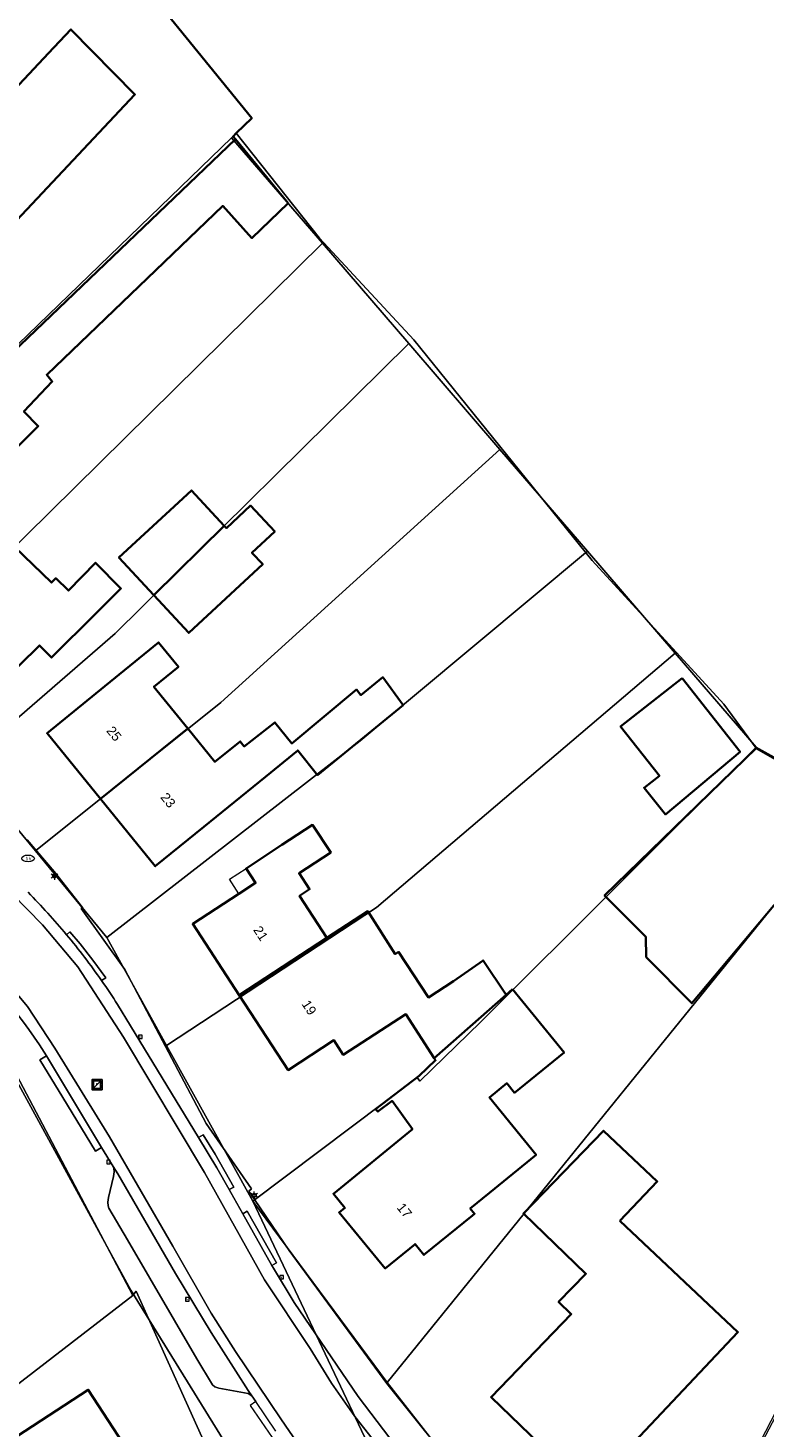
# Model space of a CAD drawing. Header units: metres. Extents: x 163628 to 167676, y 402708 to 405373.
# Tile 255 of 256: x 165636 to 165695, y 403792 to 403903. Entities that reach past the tile are written whole.
import ezdxf
from ezdxf.enums import TextEntityAlignment as Align

# ---------------------------------------------------------------- set-up
doc = ezdxf.new("R2010")
doc.units = ezdxf.units.M
doc.layers.get('0').update_dxf_attribs({"lineweight": 25})
for name, color, linetype, lineweight in [('X-CA190022.004-UO-BGT_Ondergrond$0$GE_201_SHDHek_Lijn_GEM', 253, 'X-CA190022.004-UO-BGT_Ondergrond$0$Hekwerk', 9), ('X-CA190022.004-UO-BGT_Ondergrond$0$GE_202_SHDMuur30cm_Lijn_GEM', 253, 'Continuous', 9), ('X-CA190022.004-UO-BGT_Ondergrond$0$GE_203_VGOHaag_Lijn_GEM', 253, 'X-CA190022.004-UO-BGT_Ondergrond$0$Heg', 9), ('X-CA190022.004-UO-BGT_Ondergrond$0$GE_314_WGDRijbaanLokaleweg_Vlak_GEM', 253, 'Continuous', 9), ('X-CA190022.004-UO-BGT_Ondergrond$0$GE_316_WGDFietspad_Vlak_GEM', 253, 'Continuous', 9), ('X-CA190022.004-UO-BGT_Ondergrond$0$GE_317_WGDVoetpad_Vlak_GEM', 253, 'Continuous', 9), ('X-CA190022.004-UO-BGT_Ondergrond$0$GE_320_WGDParkeervlak_Vlak_GEM', 253, 'Continuous', 9), ('X-CA190022.004-UO-BGT_Ondergrond$0$GE_322_WGDInrit_Vlak_GEM', 253, 'Continuous', 9), ('X-CA190022.004-UO-BGT_Ondergrond$0$GE_401_OTDErf_Vlak_GEM', 253, 'Continuous', 9), ('X-CA190022.004-UO-BGT_Ondergrond$0$GE_432_OTDOnverhard_zand_Vlak_GEM', 253, 'Continuous', 9), ('X-CA190022.004-UO-BGT_Ondergrond$0$GE_4502_GBKN_Huisnummer_Lijn_GEM', 7, 'Continuous', 9), ('X-CA190022.004-UO-BGT_Ondergrond$0$GE_601_PNDgrondvlakpand_Vlak_MV_GEM', 34, 'Continuous', 35), ('X-CA190022.004-UO-BGT_Ondergrond$0$GE_612_PanddeelOnderbouwOverbouw_Vlak_GEM', 253, 'Continuous', 9), ('X-CA190022.004-UO-BGT_Ondergrond$0$GE_613_PanddeelOnderbouwOverbouw_Lijn_GEM', 253, 'Continuous', 9), ('X-CA190022.004-UO-BGT_Ondergrond$0$GE_861_PALLichtmast_Punt_GEM', 253, 'Continuous', 9), ('X-CA190022.004-UO-BGT_Ondergrond$0$GE_882_PutBrandkraan_Punt_GEM', 253, 'Continuous', 9), ('X-CA190022.004-UO-BGT_Ondergrond$0$GE_885_PutInspectieofRioolput_Punt_GEM', 253, 'Continuous', 9), ('X-CA190022.004-UO-BGT_Ondergrond$0$GE_886_PutKolk_Punt_GEM', 253, 'Continuous', 9), ('X-CA190022.004-UO-BGT_Ondergrond$0$N-WE-RI-PUT_INSPECTIE-S', 253, 'Continuous', 9), ('X-CA190022.004-UO-KAD_Percelen$0$B-WE-KG-GRENS_PERCEEL-GV', 150, 'Continuous', 9), ('X-CA190022.004-UO-WHM_Riolering gemeente_NLCS$0$B-WE-RI-PUT-S', 214, 'Continuous', 15)]:
    doc.layers.add(name, color=color, linetype=linetype, lineweight=lineweight)
doc.styles.add('X-CA190022.004-UO-BGT_Ondergrond$0$BGT_NAR', font='arial.ttf', dxfattribs={"height": 1})
doc.styles.add('X-CA190022.004-UO-BGT_Ondergrond$0$NLCS-ISO', font='NLCS-ISO.ttf')
doc.linetypes.add('X-CA190022.004-UO-BGT_Ondergrond$0$Heg', pattern='A,5,-1.5,[2,dgnlstyle-meierijstad.shx,S=0.007937,R=45,X=0,Y=0],-1.5', length=8)
doc.linetypes.add('X-CA190022.004-UO-BGT_Ondergrond$0$Hekwerk', pattern='A,5,-1.5,[2,dgnlstyle-Veghel.shx,S=0.007937,R=0,X=0,Y=0],-1.5', length=8)

# ---------------------------------------------------------------- blocks, each defined once
blk = doc.blocks.new('X-CA190022.004-UO-BGT_Ondergrond$0$SRI-KOLK-SO')
at = {"color": 0, "linetype": 'ByBlock', "lineweight": 18}
blk.add_lwpolyline([(-1.125, -1.125), (1.125, -1.125), (1.125, 1.125), (-1.125, 1.125)], close=True, dxfattribs=at)
at = {"color": 0, "linetype": 'ByBlock', "lineweight": 18, "style": 'X-CA190022.004-UO-BGT_Ondergrond$0$NLCS-ISO'}
blk.add_text('k', height=1.5, dxfattribs=at).set_placement((0, 0), align=Align.MIDDLE_CENTER)
blk = doc.blocks.new('X-CA190022.004-UO-BGT_Ondergrond$0$IMGEOKolk')
at = {"xscale": 5, "yscale": 5, "zscale": 5}
blk.add_blockref('X-CA190022.004-UO-BGT_Ondergrond$0$SRI-KOLK-SO', (0, 0), dxfattribs=at)
blk = doc.blocks.new('X-CA190022.004-UO-BGT_Ondergrond$0$SKL-WATER_BRANDKRAAN_BRANDPUT-SO')
at = {"color": 0, "linetype": 'ByBlock', "lineweight": 18}
blk.add_ellipse((0, 0), major_axis=(2.5, 0), ratio=0.54, dxfattribs=at)
at = {"color": 0, "linetype": 'ByBlock', "lineweight": 18, "style": 'X-CA190022.004-UO-BGT_Ondergrond$0$NLCS-ISO'}
blk.add_text('bk', height=1.5, dxfattribs=at).set_placement((0.16, 0), align=Align.MIDDLE_CENTER)
blk = doc.blocks.new('X-CA190022.004-UO-BGT_Ondergrond$0$IMGEOBrandkraanput')
at = {"xscale": 5, "yscale": 5, "zscale": 5}
blk.add_blockref('X-CA190022.004-UO-BGT_Ondergrond$0$SKL-WATER_BRANDKRAAN_BRANDPUT-SO', (0, 0), dxfattribs=at)
blk = doc.blocks.new('X-CA190022.004-UO-BGT_Ondergrond$0$N-SIE-WEG_LICHTMAST-SO')
h = blk.add_hatch(color=256)
h.paths.add_polyline_path([(1.16, 0.5, 0.658505), (-1.16, 0.5)])
h.paths.add_polyline_path([(-1.16, -0.5, 0.658505), (1.16, -0.5)])
at = {"flags": 128}
for points in [[(-2.19, 1.27), (-1.1, 0.63)], [(-1.16, 0.5), (1.16, 0.5)], [(0, 1.27), (0, 2.53)], [(1.1, 0.63), (2.19, 1.27)], [(-2.19, -1.27), (-1.1, -0.63)], [(-1.16, -0.5), (1.16, -0.5)], [(0, -1.27), (0, -2.53)], [(2.19, -1.27), (1.1, -0.63)]]:
    blk.add_lwpolyline(points, dxfattribs=at)
at = {"ltscale": 0.5}
blk.add_circle((0, 0), 1.27, dxfattribs=at)
at = {"style": 'X-CA190022.004-UO-BGT_Ondergrond$0$NLCS-ISO'}
blk.add_attdef('TYPE', text='', height=1.8, dxfattribs=at).set_placement((0, 2.53), align=Align.BOTTOM_CENTER)
blk = doc.blocks.new('X-CA190022.004-UO-BGT_Ondergrond$0$IMGEOLichtmastpaal')
at = {"xscale": 5, "yscale": 5, "zscale": 5}
blk.add_blockref('X-CA190022.004-UO-BGT_Ondergrond$0$N-SIE-WEG_LICHTMAST-SO', (0, 6.4), dxfattribs=at)
blk = doc.blocks.new('X-CA190022.004-UO-BGT_Ondergrond$0$SRI-PUT_INSPECTIEPUT_RIOOLPUT-SO')
at = {"color": 0, "linetype": 'ByBlock', "lineweight": 18}
blk.add_lwpolyline([(-1.12, -1.12), (1.12, -1.12), (1.12, 1.12), (-1.12, 1.12)], close=True, dxfattribs=at)
at = {"color": 0, "linetype": 'ByBlock', "lineweight": 18, "style": 'X-CA190022.004-UO-BGT_Ondergrond$0$NLCS-ISO'}
blk.add_text('r', height=1.5, dxfattribs=at).set_placement((0, 0.28), align=Align.MIDDLE_CENTER)
blk = doc.blocks.new('X-CA190022.004-UO-BGT_Ondergrond$0$IMGEOInspectierioolput')
at = {"layer": 'X-CA190022.004-UO-BGT_Ondergrond$0$N-WE-RI-PUT_INSPECTIE-S', "xscale": 10, "yscale": 10, "zscale": 10}
blk.add_blockref('X-CA190022.004-UO-BGT_Ondergrond$0$SRI-PUT_INSPECTIEPUT_RIOOLPUT-SO', (0, 0), dxfattribs=at)
blk = doc.blocks.new('X-CA190022.004-UO-WHM_Riolering gemeente_NLCS$0$B-SRI-PUT_BETON-SO')
blk.add_line((-1.41, -1.41), (1.41, 1.41))
at = {"lineweight": -3, "flags": 128}
blk.add_lwpolyline([(2, -2), (2, 2), (-2, 2), (-2, -2)], close=True, dxfattribs=at)
at = {"lineweight": -3}
blk.add_circle((0, 0), 2, dxfattribs=at)

msp = doc.modelspace()

# ---------------------------------------------------------------- linework, layer by layer
at = {"layer": 'X-CA190022.004-UO-BGT_Ondergrond$0$GE_201_SHDHek_Lijn_GEM'}
for p, q in [((165691.339, 403849.383), (165680.826, 403860.84)), ((165693.904, 403845.878), (165691.339, 403849.383))]:
    msp.add_line(p, q, dxfattribs=at)
at = {"layer": 'X-CA190022.004-UO-BGT_Ondergrond$0$GE_202_SHDMuur30cm_Lijn_GEM'}
msp.add_line((165659.101, 403886.539), (165652.459, 403894.903), dxfattribs=at)
at = {"layer": 'X-CA190022.004-UO-BGT_Ondergrond$0$GE_203_VGOHaag_Lijn_GEM'}
for p, q in [((165666.605, 403878.436), (165659.101, 403886.539)), ((165680.826, 403860.84), (165666.605, 403878.436))]:
    msp.add_line(p, q, dxfattribs=at)
at = {"layer": 'X-CA190022.004-UO-BGT_Ondergrond$0$GE_314_WGDRijbaanLokaleweg_Vlak_GEM', "flags": 128}
for points in [[(165562.959, 403901.025), (165574.501, 403890.328), (165578.734, 403886.386), (165589.708, 403876.214), (165598.441, 403868.233), (165609.923, 403857.589), (165621.013, 403847.293), (165630.921, 403837.969), (165637.008, 403831.774), (165639.842, 403828.435), (165643.48, 403822.825), (165649.925, 403812.04), (165654.705, 403803.492), (165658.341, 403797.991), (165660.054, 403795.251), (165661.926, 403792.584), (165664.265, 403789.579)], [(165657.352, 403790.449), (165656.02, 403792.385), (165652.388, 403797.776), (165650.451, 403800.816), (165647.397, 403806.171), (165642.347, 403814.873), (165637.995, 403821.948), (165635.822, 403825.272), (165633.94, 403827.53), (165631.153, 403830.539), (165627.386, 403834.299), (165620.655, 403840.641), (165603.654, 403856.382), (165568.085, 403889.49)]]:
    msp.add_lwpolyline(points, dxfattribs=at)
at = {"layer": 'X-CA190022.004-UO-BGT_Ondergrond$0$GE_316_WGDFietspad_Vlak_GEM', "flags": 128}
for points in [[(165664.265, 403789.579), (165661.926, 403792.584), (165660.054, 403795.251), (165658.341, 403797.991), (165654.705, 403803.492), (165649.925, 403812.04), (165643.48, 403822.825), (165639.842, 403828.435), (165637.008, 403831.774), (165630.921, 403837.969), (165621.013, 403847.293), (165609.923, 403857.589), (165598.441, 403868.233), (165589.708, 403876.214), (165578.734, 403886.386), (165574.501, 403890.328), (165562.959, 403901.025)], [(165568.085, 403889.49), (165603.654, 403856.382), (165620.655, 403840.641), (165627.386, 403834.299), (165631.153, 403830.539), (165633.94, 403827.53), (165635.822, 403825.272), (165637.995, 403821.948), (165642.347, 403814.873), (165647.397, 403806.171), (165650.451, 403800.816), (165652.388, 403797.776), (165656.02, 403792.385), (165657.352, 403790.449)], [(165642.997, 403825.423), (165644.028, 403823.727), (165649.446, 403814.817), (165650.908, 403812.413), (165651.881, 403810.691), (165652.016, 403810.452), (165652.984, 403808.74), (165655.306, 403804.631), (165655.437, 403804.4), (165657.082, 403801.679), (165662.176, 403794.181), (165666.811, 403788.09)], [(165655.611, 403791.405), (165654.01, 403793.777), (165653.704, 403794.231), (165653.415, 403794.659), (165650.451, 403799.28), (165647.613, 403803.98), (165643.006, 403811.927), (165642.651, 403812.515), (165641.726, 403814.043), (165637.319, 403821.329), (165636.782, 403822.216)]]:
    msp.add_lwpolyline(points, dxfattribs=at)
at = {"layer": 'X-CA190022.004-UO-BGT_Ondergrond$0$GE_316_WGDFietspad_Vlak_GEM', "extrusion": (0, 0, -1)}
for centre, radius, start, end in [((-165598.22, 403797.055), 53.005, 135.23956, 140.17591), ((-165598.535, 403797.282), 52.617, 140.14564, 145.16451), ((-165598.249, 403797.034), 52.994, 145.12171, 147.6087)]:
    msp.add_arc(centre, radius, start, end, dxfattribs=at)
at = {"layer": 'X-CA190022.004-UO-BGT_Ondergrond$0$GE_316_WGDFietspad_Vlak_GEM'}
msp.add_arc((165586.353, 403787.517), 61.214, 34.53041, 45.63089, dxfattribs=at)
at = {"layer": 'X-CA190022.004-UO-BGT_Ondergrond$0$GE_317_WGDVoetpad_Vlak_GEM', "flags": 128}
for points in [[(165635.8, 403838.55), (165637.94, 403836.03), (165640.21, 403833.17), (165640.1, 403833.1), (165643.57, 403828.23), (165650.05, 403815.94), (165653.67, 403810.73), (165653.45, 403810.55), (165656.685, 403805.815), (165664.47, 403795.21), (165680.94, 403774.67)], [(165641.723, 403827.338), (165642.055, 403827.563), (165641.013, 403828.976), (165640.007, 403830.259), (165639.191, 403831.221), (165638.928, 403831.001)], [(165666.811, 403788.09), (165662.176, 403794.181), (165657.082, 403801.679), (165655.437, 403804.4), (165655.306, 403804.631), (165655.681, 403804.843), (165653.32, 403808.953), (165652.984, 403808.74), (165652.016, 403810.452), (165651.881, 403810.691), (165652.147, 403810.826), (165652.271, 403810.869), (165650.77, 403813.507), (165649.808, 403815.037), (165649.446, 403814.817), (165644.028, 403823.727), (165642.997, 403825.423)], [(165653.86, 403786.79), (165644.06, 403802.66), (165633.69, 403821.66), (165633.67, 403822.03)], [(165636.782, 403822.216), (165637.319, 403821.329), (165636.805, 403821.032), (165638.626, 403818.016), (165641.235, 403813.746), (165641.726, 403814.043), (165642.651, 403812.515)], [(165642.651, 403812.515), (165642.71, 403812.346), (165642.732, 403812.098), (165642.666, 403811.726), (165642.272, 403810.032), (165642.218, 403809.675), (165642.247, 403809.376), (165642.294, 403809.183), (165643.781, 403806.677), (165649.326, 403797.182), (165650.557, 403795.12), (165650.754, 403794.953), (165651.067, 403794.843), (165653.421, 403794.421), (165653.704, 403794.231), (165654.01, 403793.777), (165653.567, 403793.461), (165657.073, 403788.365)]]:
    msp.add_lwpolyline(points, dxfattribs=at)
at = {"layer": 'X-CA190022.004-UO-BGT_Ondergrond$0$GE_317_WGDVoetpad_Vlak_GEM'}
for centre, radius, start, end in [((165598.22, 403797.055), 53.005, 39.82409, 44.76044), ((165598.249, 403797.034), 52.994, 32.3913, 34.87829)]:
    msp.add_arc(centre, radius, start, end, dxfattribs=at)
at = {"layer": 'X-CA190022.004-UO-BGT_Ondergrond$0$GE_317_WGDVoetpad_Vlak_GEM', "extrusion": (0, 0, -1)}
msp.add_arc((-165586.353, 403787.517), 61.214, 134.36911, 145.46959, dxfattribs=at)
at = {"layer": 'X-CA190022.004-UO-BGT_Ondergrond$0$GE_320_WGDParkeervlak_Vlak_GEM', "flags": 128}
msp.add_lwpolyline([(165643.006, 403811.927), (165647.613, 403803.98), (165650.451, 403799.28), (165653.415, 403794.659), (165653.704, 403794.231), (165653.421, 403794.421), (165651.067, 403794.843), (165650.754, 403794.953), (165650.557, 403795.12), (165649.326, 403797.182), (165643.781, 403806.677), (165642.294, 403809.183), (165642.247, 403809.376), (165642.218, 403809.675), (165642.272, 403810.032), (165642.666, 403811.726), (165642.732, 403812.098), (165642.71, 403812.346), (165642.651, 403812.515), (165643.006, 403811.927)], dxfattribs=at)
at = {"layer": 'X-CA190022.004-UO-BGT_Ondergrond$0$GE_322_WGDInrit_Vlak_GEM', "flags": 128}
for points in [[(165638.928, 403831.001), (165639.191, 403831.221), (165640.007, 403830.259), (165641.013, 403828.976), (165642.055, 403827.563), (165641.723, 403827.338)], [(165637.319, 403821.329), (165641.726, 403814.043), (165641.235, 403813.746), (165638.626, 403818.016), (165636.805, 403821.032), (165637.319, 403821.329)], [(165649.446, 403814.817), (165649.808, 403815.037), (165650.77, 403813.507), (165652.271, 403810.869), (165652.147, 403810.826), (165651.881, 403810.691), (165650.908, 403812.413), (165649.446, 403814.817)], [(165652.984, 403808.74), (165653.32, 403808.953), (165655.681, 403804.843), (165655.306, 403804.631), (165652.984, 403808.74)]]:
    msp.add_lwpolyline(points, dxfattribs=at)
at = {"layer": 'X-CA190022.004-UO-BGT_Ondergrond$0$GE_322_WGDInrit_Vlak_GEM'}
msp.add_arc((165598.535, 403797.282), 52.617, 34.83549, 39.85436, dxfattribs=at)
at = {"layer": 'X-CA190022.004-UO-BGT_Ondergrond$0$GE_401_OTDErf_Vlak_GEM', "flags": 128}
for points in [[(165639.28, 403903.18), (165644.38, 403897.99), (165632.866, 403885.772), (165627.702, 403890.869), (165637.502, 403901.29), (165639.28, 403903.18)], [(165633.531, 403868.426), (165636.678, 403871.553), (165635.536, 403872.718), (165637.791, 403875.121), (165637.344, 403875.649), (165651.386, 403889.103), (165653.706, 403886.546), (165656.602, 403889.32), (165652.396, 403894.418), (165652.202, 403894.653), (165652.459, 403894.903), (165659.101, 403886.539), (165666.605, 403878.436), (165680.826, 403860.84), (165691.339, 403849.383), (165693.904, 403845.878)], [(165648.666, 403855.064), (165645.881, 403858.069), (165643.099, 403861.07), (165648.882, 403866.43), (165651.496, 403863.61), (165651.673, 403863.419), (165653.605, 403865.21), (165655.527, 403863.136), (165653.712, 403861.454), (165654.566, 403860.533), (165648.666, 403855.064)], [(165633.59, 403850.95), (165636.76, 403854.06), (165637.74, 403853.09), (165641.27, 403856.62), (165643.262, 403858.612), (165641.229, 403860.661), (165639.092, 403858.431), (165638.064, 403859.416), (165637.738, 403859.076), (165634.772, 403861.918)], [(165654.804, 403843.598), (165649.88, 403839.6), (165646, 403836.45), (165641.628, 403841.831), (165637.38, 403847.06), (165641.26, 403850.22), (165646.272, 403854.302), (165647.846, 403852.363), (165645.889, 403850.773), (165648.607, 403847.427), (165650.748, 403844.792), (165652.775, 403846.411), (165653.092, 403846.007), (165655.546, 403847.923), (165656.88, 403846.251), (165662.05, 403850.545), (165662.399, 403850.111), (165664.141, 403851.524), (165665.766, 403849.29), (165658.948, 403843.727), (165657.362, 403845.689), (165654.804, 403843.598)], [(165683.105, 403847.606), (165688.019, 403851.462), (165692.63, 403845.586), (165686.679, 403840.592), (165684.969, 403842.712), (165686.193, 403843.672), (165683.105, 403847.606)], [(165693.904, 403845.878), (165681.827, 403834.111), (165685.12, 403830.824), (165685.147, 403829.219), (165688.779, 403825.529), (165701.999, 403841.272), (165714.661, 403834.881), (165705.521, 403825.073), (165707.043, 403823.677), (165705.131, 403821.725), (165709.01, 403818.365), (165691.937, 403785.908), (165690.15, 403782.51), (165687.78, 403777.88)], [(165659.694, 403830.745), (165662.945, 403832.867), (165665.127, 403829.449), (165665.404, 403829.63), (165667.779, 403825.997), (165669.781, 403827.305), (165672.14, 403828.945), (165673.98, 403826.209), (165674.49, 403826.655), (165678.597, 403821.617), (165674.644, 403818.394), (165674.025, 403819.154), (165672.637, 403818.023), (165676.365, 403813.45), (165672.655, 403810.425), (165671.118, 403809.172), (165671.462, 403808.751), (165671.3, 403808.62), (165667.42, 403805.47), (165666.72, 403806.33), (165664.34, 403804.39), (165660.66, 403808.84), (165661.12, 403809.22), (165660.2, 403810.34), (165666.51, 403815.5), (165664.88, 403817.74), (165663.75, 403816.89), (165663.57, 403817.08), (165667.05, 403819.74), (165668.35, 403820.99), (165668.241, 403821.159), (165665.98, 403824.66), (165660.99, 403821.43), (165660.25, 403822.58), (165656.61, 403820.2), (165652.704, 403826.177), (165648.99, 403831.86), (165652.67, 403834.26), (165653.999, 403835.127), (165653.24, 403836.29), (165656.1, 403838.16), (165658.543, 403839.757), (165659.991, 403837.541), (165657.472, 403835.895), (165658.308, 403834.616), (165657.506, 403834.092), (165659.694, 403830.745)], [(165680.94, 403774.67), (165664.47, 403795.21), (165656.685, 403805.815), (165653.45, 403810.55), (165653.67, 403810.73), (165650.05, 403815.94), (165643.57, 403828.23), (165640.1, 403833.1), (165640.21, 403833.17), (165637.94, 403836.03), (165635.8, 403838.55)], [(165633.67, 403822.03), (165633.69, 403821.66), (165644.06, 403802.66), (165653.86, 403786.79), (165654.05, 403786.96), (165663.426, 403773.967), (165663.634, 403772.584), (165656.067, 403764.39), (165655.696, 403763.951), (165652.238, 403759.853), (165635.735, 403740.577), (165628.33, 403731.34), (165626.164, 403728.483), (165618.71, 403717.57), (165513.858, 403751.578)], [(165686.02, 403811.33), (165683.05, 403808.18), (165692.46, 403799.31), (165682.45, 403788.7), (165681.99, 403789.15), (165682.19, 403789.37), (165681.15, 403790.37), (165678.99, 403788.13), (165672.78, 403794.13), (165679.17, 403800.75), (165678.16, 403801.72), (165680.33, 403803.97), (165675.36, 403808.77), (165681.74, 403815.37), (165686.02, 403811.33)], [(165632.182, 403780.579), (165630.022, 403783.9), (165628.842, 403785.714), (165628.241, 403786.637), (165632.45, 403789.37), (165640.66, 403794.71), (165644.64, 403788.6), (165639.08, 403784.96), (165640.15, 403783.32), (165640.05, 403781.68), (165639.27, 403781.17), (165639.67, 403780.56), (165635.49, 403777.82), (165627.972, 403772.892), (165625.71, 403776.369), (165627.019, 403777.221), (165632.182, 403780.579)]]:
    msp.add_lwpolyline(points, dxfattribs=at)
at = {"layer": 'X-CA190022.004-UO-BGT_Ondergrond$0$GE_432_OTDOnverhard_zand_Vlak_GEM', "flags": 128}
msp.add_lwpolyline([(165766.218, 403838.79), (165760.76, 403838.86), (165754.503, 403838.574), (165754.47, 403838.8), (165749.52, 403838.07), (165736.551, 403836.157), (165716.256, 403833.261), (165714.661, 403834.881), (165701.999, 403841.272), (165693.904, 403845.878), (165691.339, 403849.383), (165680.826, 403860.84), (165666.605, 403878.436), (165659.101, 403886.539), (165652.459, 403894.903), (165653.696, 403896.105), (165641.715, 403910.862)], dxfattribs=at)
at = {"layer": 'X-CA190022.004-UO-BGT_Ondergrond$0$GE_601_PNDgrondvlakpand_Vlak_MV_GEM', "flags": 128}
for points in [[(165641.715, 403910.862), (165653.696, 403896.105), (165652.459, 403894.903), (165652.202, 403894.653), (165652.396, 403894.418)], [(165652.396, 403894.418), (165626.65, 403869.82), (165619.17, 403862.99), (165615.07, 403866.89), (165621.931, 403874.17), (165616.754, 403879.228), (165613.455, 403875.719), (165615.71, 403873.69), (165608.414, 403865.594), (165608.33, 403865.5), (165602.23, 403870.97), (165608.32, 403877.76), (165608.07, 403877.99), (165611.39, 403881.72), (165612.827, 403883.334), (165613.497, 403882.716), (165622.851, 403892.871), (165632.27, 403904.308)], [(165627.702, 403890.869), (165637.502, 403901.29), (165639.28, 403903.18), (165644.38, 403897.99), (165632.866, 403885.772), (165627.702, 403890.869)], [(165633.531, 403868.426), (165631.387, 403866.189), (165632.415, 403865.203), (165631.902, 403864.668), (165634.772, 403861.918), (165628.676, 403855.909), (165623.77, 403860.86), (165626.91, 403863.97), (165625.93, 403864.96), (165628.72, 403867.73), (165626.65, 403869.82), (165652.396, 403894.418), (165656.602, 403889.32), (165653.706, 403886.546), (165651.386, 403889.103), (165637.344, 403875.649), (165637.791, 403875.121), (165635.536, 403872.718), (165636.678, 403871.553), (165633.531, 403868.426)], [(165651.496, 403863.61), (165645.881, 403858.069), (165643.099, 403861.07), (165648.882, 403866.43), (165651.496, 403863.61)], [(165651.496, 403863.61), (165651.673, 403863.419), (165653.605, 403865.21), (165655.527, 403863.136), (165653.712, 403861.454), (165654.566, 403860.533), (165648.666, 403855.064), (165645.881, 403858.069), (165651.496, 403863.61)], [(165641.27, 403856.62), (165637.74, 403853.09), (165636.76, 403854.06), (165633.59, 403850.95), (165628.676, 403855.909), (165634.772, 403861.918), (165637.738, 403859.076), (165638.064, 403859.416), (165639.092, 403858.431), (165641.229, 403860.661), (165643.262, 403858.612), (165641.27, 403856.62)], [(165641.26, 403850.22), (165646.272, 403854.302), (165647.846, 403852.363), (165645.889, 403850.773), (165648.607, 403847.427), (165641.628, 403841.831), (165637.38, 403847.06), (165641.26, 403850.22)], [(165665.766, 403849.29), (165658.948, 403843.727), (165657.362, 403845.689), (165654.804, 403843.598), (165649.88, 403839.6), (165646, 403836.45), (165641.628, 403841.831), (165648.607, 403847.427), (165650.748, 403844.792), (165652.775, 403846.411), (165653.092, 403846.007), (165655.546, 403847.923), (165656.88, 403846.251), (165662.05, 403850.545), (165662.399, 403850.111), (165664.141, 403851.524), (165665.766, 403849.29)], [(165688.019, 403851.462), (165692.63, 403845.586), (165686.679, 403840.592), (165684.969, 403842.712), (165686.193, 403843.672), (165683.105, 403847.606), (165688.019, 403851.462)], [(165701.999, 403841.272), (165688.779, 403825.529), (165685.147, 403829.219), (165685.12, 403830.824), (165681.827, 403834.111), (165693.904, 403845.878), (165701.999, 403841.272)], [(165656.1, 403838.16), (165658.543, 403839.757), (165659.991, 403837.541), (165657.472, 403835.895), (165658.308, 403834.616), (165657.506, 403834.092), (165659.694, 403830.745), (165652.704, 403826.177), (165648.99, 403831.86), (165652.67, 403834.26), (165653.999, 403835.127), (165653.24, 403836.29), (165656.1, 403838.16)], [(165665.127, 403829.449), (165665.404, 403829.63), (165667.779, 403825.997), (165669.781, 403827.305), (165672.14, 403828.945), (165673.98, 403826.209), (165668.241, 403821.159), (165665.98, 403824.66), (165660.99, 403821.43), (165660.25, 403822.58), (165656.61, 403820.2), (165652.704, 403826.177), (165659.694, 403830.745), (165662.945, 403832.867), (165665.127, 403829.449)], [(165674.49, 403826.655), (165678.597, 403821.617), (165674.644, 403818.394), (165674.025, 403819.154), (165672.637, 403818.023), (165676.365, 403813.45), (165672.655, 403810.425), (165671.118, 403809.172), (165671.462, 403808.751), (165671.3, 403808.62), (165667.42, 403805.47), (165666.72, 403806.33), (165664.34, 403804.39), (165660.66, 403808.84), (165661.12, 403809.22), (165660.2, 403810.34), (165666.51, 403815.5), (165664.88, 403817.74), (165663.75, 403816.89), (165663.57, 403817.08), (165667.05, 403819.74), (165668.35, 403820.99), (165668.241, 403821.159), (165673.98, 403826.209), (165674.49, 403826.655)], [(165683.05, 403808.18), (165692.46, 403799.31), (165682.45, 403788.7), (165681.99, 403789.15), (165682.19, 403789.37), (165681.15, 403790.37), (165678.99, 403788.13), (165672.78, 403794.13), (165679.17, 403800.75), (165678.16, 403801.72), (165680.33, 403803.97), (165675.36, 403808.77), (165681.74, 403815.37), (165686.02, 403811.33), (165683.05, 403808.18)], [(165632.45, 403789.37), (165640.66, 403794.71), (165644.64, 403788.6), (165639.08, 403784.96), (165640.15, 403783.32), (165640.05, 403781.68), (165639.27, 403781.17), (165639.67, 403780.56), (165635.49, 403777.82), (165627.972, 403772.892), (165625.71, 403776.369), (165627.019, 403777.221), (165632.182, 403780.579), (165630.022, 403783.9), (165628.842, 403785.714), (165628.241, 403786.637), (165632.45, 403789.37)]]:
    msp.add_lwpolyline(points, dxfattribs=at)
at = {"layer": 'X-CA190022.004-UO-BGT_Ondergrond$0$GE_612_PanddeelOnderbouwOverbouw_Vlak_GEM', "flags": 128}
msp.add_lwpolyline([(165653.999, 403835.127), (165652.67, 403834.26), (165651.91, 403835.42), (165653.24, 403836.29), (165653.999, 403835.127)], dxfattribs=at)
at = {"layer": 'X-CA190022.004-UO-BGT_Ondergrond$0$GE_613_PanddeelOnderbouwOverbouw_Lijn_GEM'}
for p, q in [((165651.91, 403835.42), (165653.24, 403836.29)), ((165652.67, 403834.26), (165651.91, 403835.42))]:
    msp.add_line(p, q, dxfattribs=at)
at = {"layer": 'X-CA190022.004-UO-KAD_Percelen$0$B-WE-KG-GRENS_PERCEEL-GV', "flags": 128}
for points in [[(165641.715, 403910.862), (165632.266, 403905.001), (165612.858, 403883.22), (165607.355, 403877.031), (165610.415, 403874.345), (165612.396, 403876.6), (165612.501, 403876.508), (165613.159, 403877.257), (165617.13, 403873.773), (165609.176, 403864.946), (165615.573, 403859.245), (165652.084, 403894.546), (165653.696, 403896.105)], [(165659.331, 403886.127), (165652.084, 403894.546), (165615.573, 403859.245), (165623.831, 403851.133)], [(165666.213, 403878.13), (165659.331, 403886.127), (165623.831, 403851.133), (165630.748, 403844.571), (165642.797, 403855.026)], [(165636.445, 403837.675), (165651.22, 403849.522), (165673.482, 403869.684), (165666.213, 403878.13), (165642.797, 403855.026), (165630.748, 403844.571)], [(165642.148, 403830.772), (165662.338, 403846.444), (165680.461, 403861.575), (165673.482, 403869.684), (165651.22, 403849.522), (165636.445, 403837.675)], [(165646.904, 403822.169), (165663.649, 403833.173), (165687.456, 403853.447), (165680.461, 403861.575), (165662.338, 403846.444), (165642.148, 403830.772)], [(165653.77, 403809.751), (165666.885, 403819.614), (165667.098, 403819.324), (165671.92, 403824.033), (165693.915, 403845.942), (165687.456, 403853.447), (165663.649, 403833.173), (165646.904, 403822.169)], [(165693.915, 403845.942), (165671.92, 403824.033), (165667.098, 403819.324), (165666.885, 403819.614), (165653.77, 403809.751), (165664.489, 403795.304), (165701.941, 403841.484)], [(165688.339, 403779.097), (165699.78, 403801.308), (165705.121, 403811.676), (165709.872, 403820.678), (165716.645, 403833.511), (165701.941, 403841.484), (165664.489, 403795.304), (165675.195, 403781.6), (165675.306, 403781.7), (165679.137, 403776.966), (165680.011, 403776.045), (165681.006, 403775.607), (165681.912, 403775.391), (165682.015, 403775.379), (165683.036, 403775.265), (165684.088, 403775.387), (165685.054, 403775.71), (165685.959, 403776.2), (165686.726, 403776.795), (165687.447, 403777.582)], [(165608.844, 403790.895), (165616.47, 403780.846), (165644.206, 403802.237), (165633.926, 403821.736), (165633.638, 403821.457), (165625.921, 403812.016), (165621.366, 403806.395), (165614.303, 403797.679), (165613.007, 403796.069)], [(165727.138, 403742.673), (165727.774, 403743.784), (165714.897, 403750.025), (165702.668, 403755.951), (165690.352, 403762.455), (165687.853, 403765.09), (165681.029, 403774.483), (165682.015, 403775.379), (165681.912, 403775.391), (165681.006, 403775.607), (165680.011, 403776.045), (165679.137, 403776.966), (165675.306, 403781.7), (165675.195, 403781.6), (165664.489, 403795.304), (165653.77, 403809.751), (165669.906, 403775.697), (165689.169, 403757.619)], [(165616.47, 403780.846), (165624.634, 403770.726), (165626.367, 403771.84), (165651.045, 403788.019), (165644.473, 403802.563), (165644.206, 403802.237)]]:
    msp.add_lwpolyline(points, close=True, dxfattribs=at)
for points in [[(165641.715, 403910.862), (165653.696, 403896.105), (165652.084, 403894.546), (165659.331, 403886.127), (165666.213, 403878.13), (165673.482, 403869.684), (165680.461, 403861.575), (165687.456, 403853.447), (165693.915, 403845.942), (165701.941, 403841.484), (165716.645, 403833.511), (165753.341, 403838.64), (165754.163, 403838.755), (165757.462, 403838.691), (165764.609, 403838.812)], [(165727.138, 403742.673), (165689.169, 403757.619), (165669.906, 403775.697), (165653.77, 403809.751), (165646.904, 403822.169), (165642.148, 403830.772), (165636.445, 403837.675), (165630.748, 403844.571), (165623.831, 403851.133), (165615.573, 403859.245), (165609.176, 403864.946), (165608.43, 403865.611), (165608.264, 403865.426), (165602.016, 403871.028), (165602.245, 403871.285), (165600.3, 403872.86), (165593.56, 403878.88), (165593.05, 403879.58), (165584.586, 403886.104), (165584.28, 403886.34), (165577.058, 403891.868), (165572.74, 403895.819), (165565.807, 403901.943)], [(165569.323, 403884.319), (165581.395, 403873.302), (165594.65, 403861.179), (165603.461, 403853.119), (165607.481, 403849.307), (165607.548, 403849.381), (165607.894, 403849.045), (165617.955, 403839.644), (165619.694, 403838.022), (165620.962, 403836.838), (165623.073, 403834.868), (165627.082, 403830.341), (165633.638, 403821.457), (165633.926, 403821.736), (165644.206, 403802.237), (165644.473, 403802.563), (165651.045, 403788.019)]]:
    msp.add_lwpolyline(points, dxfattribs=at)

# ---------------------------------------------------------------- block references
at = {"layer": 'X-CA190022.004-UO-BGT_Ondergrond$0$GE_861_PALLichtmast_Punt_GEM', "xscale": 0.025, "yscale": 0.025, "zscale": 0.025}
for p in [(165637.97, 403835.53), (165653.89, 403810.059)]:
    msp.add_blockref('X-CA190022.004-UO-BGT_Ondergrond$0$IMGEOLichtmastpaal', p, dxfattribs=at)
at = {"layer": 'X-CA190022.004-UO-BGT_Ondergrond$0$GE_882_PutBrandkraan_Punt_GEM', "xscale": 0.04, "yscale": 0.04, "zscale": 0.02}
msp.add_blockref('X-CA190022.004-UO-BGT_Ondergrond$0$IMGEOBrandkraanput', (165635.862, 403837.082), dxfattribs=at)
at = {"layer": 'X-CA190022.004-UO-BGT_Ondergrond$0$GE_885_PutInspectieofRioolput_Punt_GEM', "xscale": 0.025, "yscale": 0.025, "zscale": 0.025}
msp.add_blockref('X-CA190022.004-UO-BGT_Ondergrond$0$IMGEOInspectierioolput', (165641.359, 403819.041), dxfattribs=at)
at = {"layer": 'X-CA190022.004-UO-BGT_Ondergrond$0$GE_886_PutKolk_Punt_GEM', "xscale": 0.025, "yscale": 0.025, "zscale": 0.025}
for p in [(165644.811, 403822.854), (165642.277, 403812.878), (165656.072, 403803.691), (165648.565, 403801.927)]:
    msp.add_blockref('X-CA190022.004-UO-BGT_Ondergrond$0$IMGEOKolk', p, dxfattribs=at)
at = {"layer": 'X-CA190022.004-UO-WHM_Riolering gemeente_NLCS$0$B-WE-RI-PUT-S', "xscale": 0.2, "yscale": 0.2, "zscale": 0.2}
msp.add_blockref('X-CA190022.004-UO-WHM_Riolering gemeente_NLCS$0$B-SRI-PUT_BETON-SO', (165641.36, 403819.04), dxfattribs=at)

# ---------------------------------------------------------------- texts
at = {"layer": 'X-CA190022.004-UO-BGT_Ondergrond$0$GE_4502_GBKN_Huisnummer_Lijn_GEM', "style": 'X-CA190022.004-UO-BGT_Ondergrond$0$BGT_NAR'}
for s, rotation, p in [('25', 309.1, (165642.72, 403847.029)), ('23', 309.1, (165647.027, 403841.726)), ('21', 303.2, (165654.411, 403831.104)), ('19', 303.2, (165658.274, 403825.192)), ('17', 309.6, (165665.869, 403809.011))]:
    msp.add_text(s, height=0.75, rotation=rotation, dxfattribs=at).set_placement(p, align=Align.MIDDLE_CENTER)

doc.saveas('drawing.dxf')
